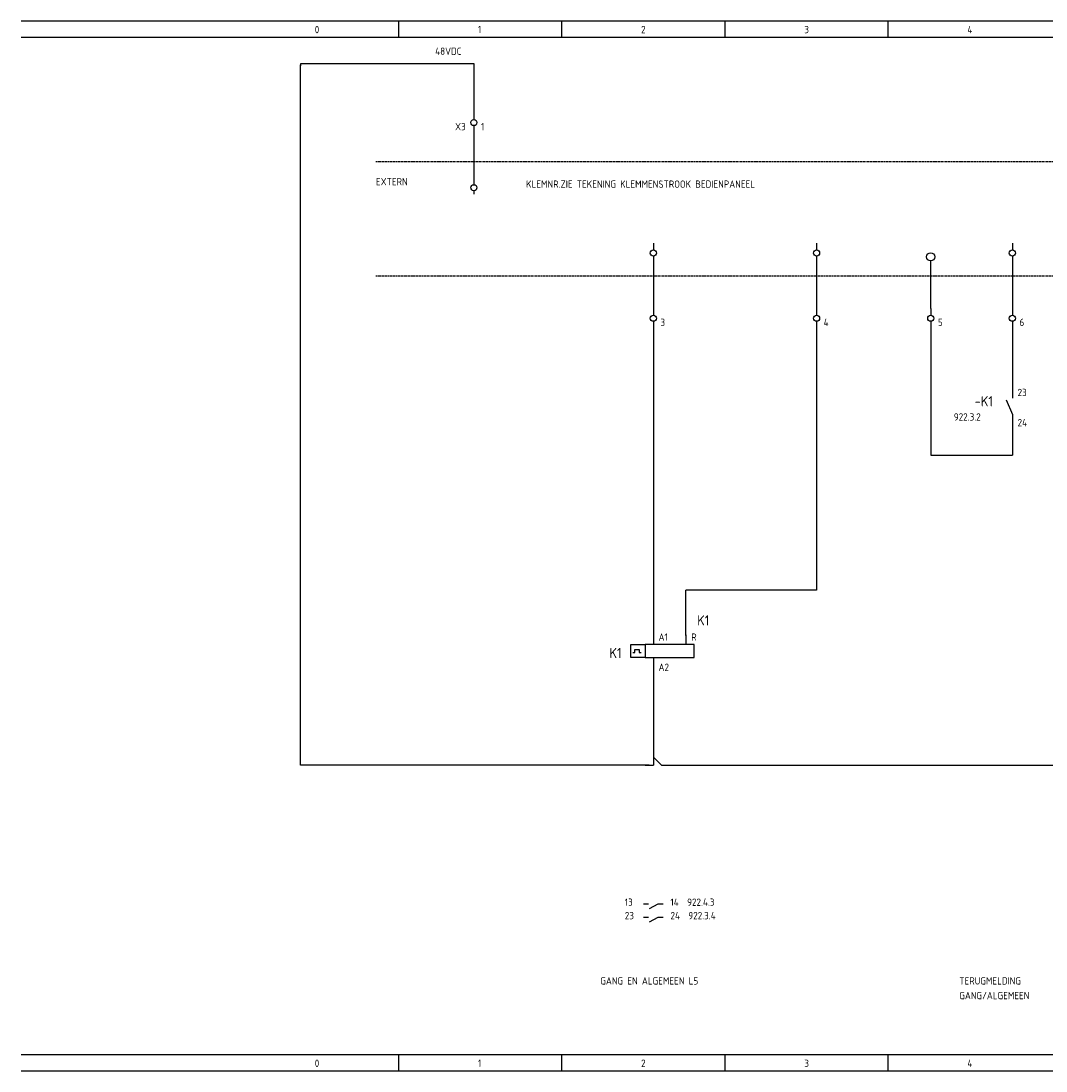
# Model space of a CAD drawing. Extents: x -1431 to 110, y 417 to 990.
# Tile 3 of 7: x -395 to -143, y 417 to 674. Entities that reach past the tile are written whole.
import ezdxf

# ---------------------------------------------------------------- set-up
doc = ezdxf.new("R2010")
doc.units = 0
doc.linetypes.add('EPLANLINE2', pattern=[0.375, 0.25, -0.125])
doc.linetypes.add('EPLANLINE7', pattern=[0])
doc.layers.get('0').update_dxf_attribs({"linetype": 'CONTINUOUS'})
for name, color, linetype in [('AANSLUITCODE', 3, 'CONTINUOUS'), ('AUTOCONNECTING', 2, 'CONTINUOUS'), ('CONTACTSPIEGEL', 7, 'CONTINUOUS'), ('EL$1----', 3, 'CONTINUOUS'), ('EL6222--', 3, 'CONTINUOUS'), ('KLEMMEN', 7, 'CONTINUOUS'), ('KRUISVERWIJZING', 7, 'CONTINUOUS'), ('ODC', 5, 'CONTINUOUS'), ('ONDERHOEK', 1, 'CONTINUOUS'), ('SPEC_TEKST', 5, 'CONTINUOUS'), ('SYMBOOL', 4, 'CONTINUOUS')]:
    doc.layers.add(name, color=color, linetype=linetype)
doc.styles.get("Standard").update_dxf_attribs({"font": 'ISOCP'})

# ---------------------------------------------------------------- blocks, each defined once
blk = doc.blocks.new('SO264')
at = {"layer": 'SYMBOOL', "color": 3, "linetype": 'EPLANLINE7'}
for p, q in [((0, 4), (0, 0)), ((-2, 0), (0, 0)), ((0, 2), (2, 0))]:
    blk.add_line(p, q, dxfattribs=at)
blk = doc.blocks.new('190_0_CBZ_NEN')
at = {"layer": 'SYMBOOL', "color": 3, "linetype": 'EPLANLINE7'}
for p, q in [((0, 4), (0, 3.2)), ((0, 3.2), (0, 1.6)), ((-5.5, -1.6), (-5.5, 1.6)), ((-5.5, 1.6), (-2, 1.6)), ((-4.5, -0.4), (-4.5, 0.4)), ((-4.5, 0.4), (-3.5, 0.4)), ((-3.5, 0.4), (-3.5, -0.4)), ((0, 1.6), (-2, 1.6)), ((-2, 1.6), (-2, -1.6)), ((10, 1.6), (-1, 1.6)), ((10, -1.6), (10, 1.6)), ((-2, -1.6), (-5.5, -1.6)), ((-5, -0.4), (-4.5, -0.4)), ((-3.5, -0.4), (-3, -0.4)), ((-2, -1.6), (-1, -1.6)), ((-1, -1.6), (10, -1.6)), ((0, -1.6), (0, -3.2)), ((0, -3.2), (0, -4))]:
    blk.add_line(p, q, dxfattribs=at)
blk = doc.blocks.new('163_0_CBZ_NEN')
at = {"layer": 'SYMBOOL', "color": 3, "linetype": 'EPLANLINE7'}
for p, q in [((0, 4), (0, 3.2)), ((0, 3.2), (0, 1.6))]:
    blk.add_line(p, q, dxfattribs=at)
blk = doc.blocks.new('30_0_CBZ_NEN')
at = {"layer": 'SYMBOOL', "color": 3, "linetype": 'EPLANLINE7'}
for p, q in [((0, 4), (0, 3.2)), ((0, 3.2), (0, 2.4)), ((0, 0.8), (0, 0))]:
    blk.add_line(p, q, dxfattribs=at)
blk.add_circle((0, 1.6), 0.75, dxfattribs=at)
blk = doc.blocks.new('1_0_CBZ_NEN')
at = {"layer": 'SYMBOOL', "color": 3, "linetype": 'EPLANLINE7'}
for p, q in [((0, 4), (0, 3.2)), ((0, 3.2), (0, 2)), ((-1.5, 1.6), (0, -2)), ((0, -2), (0, -3.2)), ((0, -3.2), (0, -4))]:
    blk.add_line(p, q, dxfattribs=at)
blk = doc.blocks.new('SO283')
at = {"layer": 'SYMBOOL', "color": 3, "linetype": 'EPLANLINE7'}
for p, q in [((0, 4), (0, 0)), ((0, 0), (2, 0))]:
    blk.add_line(p, q, dxfattribs=at)
blk = doc.blocks.new('SO282')
at = {"layer": 'SYMBOOL', "color": 3, "linetype": 'EPLANLINE7'}
for p in [(0, 4), (-2, 0)]:
    blk.add_line(p, (0, 0), dxfattribs=at)
blk = doc.blocks.new('E00514')
at = {"color": 0}
blk.add_circle((0, 0), 1, dxfattribs=at)

msp = doc.modelspace()

# ---------------------------------------------------------------- linework, layer by layer
at = {"layer": 'AUTOCONNECTING', "color": 3, "linetype": 'EPLANLINE7'}
for p, q in [((-283.62, 663.57), (-283.62, 651.57)), ((-283.62, 647.57), (-283.62, 635.57)), ((-239.62, 615.57), (-239.62, 603.57)), ((-199.62, 615.57), (-199.62, 603.57)), ((-151.62, 615.57), (-151.62, 603.57)), ((-239.62, 599.57), (-239.62, 523.57)), ((-171.62, 599.57), (-171.62, 567.57)), ((-151.62, 599.57), (-151.62, 583.57)), ((-151.62, 575.57), (-151.62, 567.57)), ((-171.62, 567.57), (-151.62, 567.57)), ((-239.62, 515.57), (-239.62, 493.57)), ((-237.62, 491.57), (-79.62, 491.57))]:
    msp.add_line(p, q, dxfattribs=at)
at = {"layer": 'CONTACTSPIEGEL', "color": 1, "linetype": 'EPLANLINE7'}
for p, q in [((-242.02, 457.57), (-241.54, 457.57)), ((-241.54, 457.57), (-240.82, 457.57)), ((-240.57, 456.44), (-238.42, 457.57)), ((-238.42, 457.57), (-237.69, 457.57)), ((-237.69, 457.57), (-237.22, 457.57)), ((-242.02, 454.27), (-241.54, 454.27)), ((-241.54, 454.27), (-240.82, 454.27)), ((-240.57, 453.14), (-238.42, 454.27)), ((-238.42, 454.27), (-237.69, 454.27)), ((-237.69, 454.27), (-237.22, 454.27))]:
    msp.add_line(p, q, dxfattribs=at)
at = {"layer": 'EL$1----'}
for p, q in [((-283.54, 663.56), (-326.11, 663.56)), ((-326.11, 663.56), (-326.11, 663.08)), ((-326.11, 491.58), (-326.11, 663.29)), ((-199.64, 599.95), (-199.64, 534.5)), ((-199.64, 534.5), (-231.63, 534.5)), ((-231.63, 523.39), (-231.63, 534.48)), ((-281.65, 491.58), (-326.11, 491.58)), ((-240.62, 491.59), (-281.91, 491.59))]:
    msp.add_line(p, q, dxfattribs=at)
at = {"layer": 'EL6222--', "color": 3}
msp.add_line((-171.62, 603.53), (-171.62, 615.23), dxfattribs=at)
at = {"layer": 'ONDERHOEK', "color": 1, "linetype": 'EPLANLINE7'}
for p, q in [((-394.62, 674.07), (110.38, 674.07)), ((-302.12, 674.07), (-302.12, 670.07)), ((-262.12, 674.07), (-262.12, 670.07)), ((-222.12, 674.07), (-222.12, 670.07)), ((-182.12, 674.07), (-182.12, 670.07)), ((-394.62, 670.07), (110.38, 670.07)), ((110.38, 420.57), (-394.62, 420.57)), ((-302.12, 420.57), (-302.12, 416.57)), ((-262.12, 420.57), (-262.12, 416.57)), ((-222.12, 420.57), (-222.12, 416.57)), ((-182.12, 420.57), (-182.12, 416.57)), ((-394.62, 416.57), (110.38, 416.57))]:
    msp.add_line(p, q, dxfattribs=at)
at = {"layer": 'ONDERHOEK', "color": 4, "linetype": 'EPLANLINE7'}
for p, q in [((-394.62, 674.07), (-394.62, 674.07)), ((-394.62, 420.57), (-394.62, 420.57))]:
    msp.add_line(p, q, dxfattribs=at)
at = {"layer": 'SYMBOOL', "color": 1, "linetype": 'EPLANLINE2'}
for p, q in [((-307.62, 639.57), (20.38, 639.57)), ((-307.62, 611.57), (20.38, 611.57))]:
    msp.add_line(p, q, dxfattribs=at)

# ---------------------------------------------------------------- block references
at = {"layer": 'EL$1----'}
msp.add_blockref('E00514', (-171.63, 616.23), dxfattribs=at)
at = {"layer": 'SYMBOOL'}
ref = msp.add_blockref('30_0_CBZ_NEN', (-283.62, 647.57), dxfattribs=at)
ref.add_attrib('AANSLUITCODERING_1', 'X3', (-288.22, 647.27), dxfattribs={"layer": 'KLEMMEN', "color": 2, "height": 1.8})
ref.add_attrib('AANSLUITCODERING_2', '1', (-281.87, 647.27), dxfattribs={"layer": 'KLEMMEN', "color": 2, "height": 1.8})
for name, p in [('30_0_CBZ_NEN', (-283.62, 631.57)), ('30_0_CBZ_NEN', (-239.62, 615.57)), ('30_0_CBZ_NEN', (-199.62, 615.57)), ('30_0_CBZ_NEN', (-151.62, 615.57)), ('SO283', (-171.62, 567.57)), ('SO282', (-151.62, 567.57)), ('SO264', (-239.62, 491.57))]:
    msp.add_blockref(name, p, dxfattribs=at)
ref = msp.add_blockref('30_0_CBZ_NEN', (-239.62, 599.57), dxfattribs=at)
ref.add_attrib('AANSLUITCODERING_1', '3', (-237.87, 599.27), dxfattribs={"layer": 'KLEMMEN', "color": 2, "height": 1.8})
ref = msp.add_blockref('30_0_CBZ_NEN', (-199.62, 599.57), dxfattribs=at)
ref.add_attrib('AANSLUITCODERING_1', '4', (-197.87, 599.27), dxfattribs={"layer": 'KLEMMEN', "color": 2, "height": 1.8})
ref = msp.add_blockref('30_0_CBZ_NEN', (-171.62, 599.57), dxfattribs=at)
ref.add_attrib('AANSLUITCODERING_1', '5', (-169.87, 599.27), dxfattribs={"layer": 'KLEMMEN', "color": 2, "height": 1.8})
ref = msp.add_blockref('30_0_CBZ_NEN', (-151.62, 599.57), dxfattribs=at)
ref.add_attrib('AANSLUITCODERING_1', '6', (-149.87, 599.27), dxfattribs={"layer": 'KLEMMEN', "color": 2, "height": 1.8})
ref = msp.add_blockref('1_0_CBZ_NEN', (-151.62, 579.57), dxfattribs=at)
ref.add_attrib('ODC_1', '-K1', (-160.87, 579.57), dxfattribs={"layer": 'ODC', "color": 3, "height": 2.5})
ref.add_attrib('AANSLUITCODERING_1', '23', (-150.34, 582.07), dxfattribs={"layer": 'AANSLUITCODE', "color": 2, "height": 1.8})
ref.add_attrib('AANSLUITCODERING_2', '24', (-150.34, 574.67), dxfattribs={"layer": 'AANSLUITCODE', "color": 2, "height": 1.8})
ref = msp.add_blockref('163_0_CBZ_NEN', (-231.62, 519.57), dxfattribs=at)
ref.add_attrib('ODC_1', 'K1', (-228.87, 525.82), dxfattribs={"layer": 'ODC', "color": 3, "height": 2.5})
ref.add_attrib('AANSLUITCODERING_1', 'R', (-230.34, 522.07), dxfattribs={"layer": 'AANSLUITCODE', "color": 2, "height": 1.8})
ref = msp.add_blockref('190_0_CBZ_NEN', (-239.62, 519.57), dxfattribs=at)
ref.add_attrib('ODC_1', 'K1', (-250.37, 517.82), dxfattribs={"layer": 'ODC', "color": 3, "height": 2.5})
ref.add_attrib('AANSLUITCODERING_1', 'A1', (-238.34, 522.07), dxfattribs={"layer": 'AANSLUITCODE', "color": 2, "height": 1.8})
ref.add_attrib('AANSLUITCODERING_2', 'A2', (-238.34, 514.67), dxfattribs={"layer": 'AANSLUITCODE', "color": 2, "height": 1.8})

# ---------------------------------------------------------------- texts
at = {"layer": 'CONTACTSPIEGEL', "color": 2}
for s, p in [('13', (-246.62, 457.07)), ('14  922.4.3', (-235.42, 457.07)), ('23', (-246.62, 453.77)), ('24  922.3.4', (-235.42, 453.77))]:
    msp.add_text(s, height=1.8, dxfattribs=at).set_placement(p)
at = {"layer": 'KRUISVERWIJZING', "color": 2}
msp.add_text('922.3.2', height=1.8, dxfattribs=at).set_placement((-165.97, 576.07))
at = {"layer": 'ONDERHOEK', "color": 2}
for s, p in [('0 ', (-322.62, 671.07)), ('1 ', (-282.62, 671.07)), ('2 ', (-242.62, 671.07)), ('3 ', (-202.62, 671.07)), ('4 ', (-162.62, 671.07)), ('0 ', (-322.62, 417.57)), ('1 ', (-282.62, 417.57)), ('2 ', (-242.62, 417.57)), ('3 ', (-202.62, 417.57)), ('4 ', (-162.62, 417.57))]:
    msp.add_text(s, height=1.8, dxfattribs=at).set_placement(p)
at = {"layer": 'SPEC_TEKST', "color": 2}
for s, p in [('48VDC', (-293.1, 665.76)), ('EXTERN', (-307.62, 633.77)), ('KLEMNR.ZIE TEKENING KLEMMENSTROOK BEDIENPANEEL', (-270.81, 633.16)), ('GANG EN ALGEMEEN L5', (-252.62, 437.77)), ('TERUGMELDING', (-164.62, 437.77)), ('GANG/ALGEMEEN', (-164.62, 434.17))]:
    msp.add_text(s, height=1.8, dxfattribs=at).set_placement(p)

doc.saveas('drawing.dxf')
